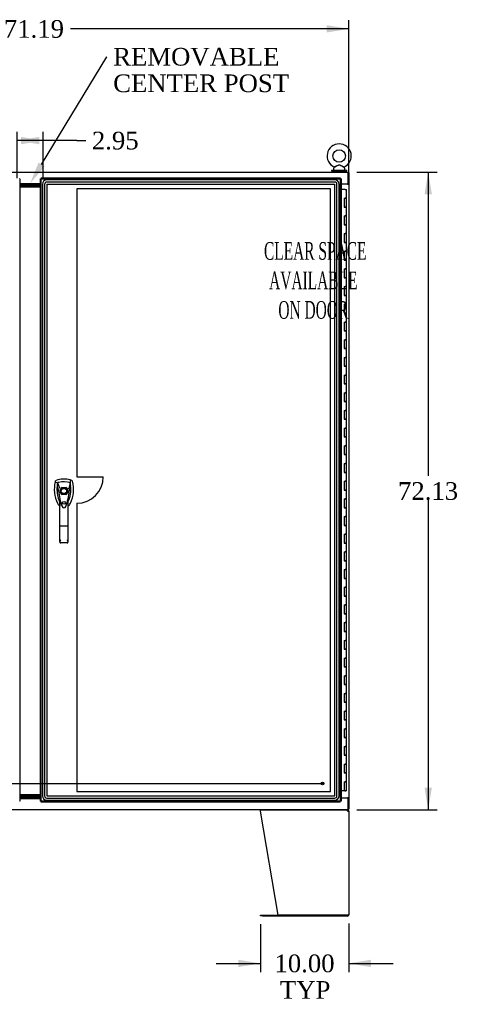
# Model space of a CAD drawing. Header units: inches. Extents: x 2 to 538, y -2 to 358.
# Tile 11 of 25: x 145 to 194, y 136 to 248. Entities that reach past the tile are written whole.
import ezdxf
from ezdxf import colors
from ezdxf.entities.mleader import LeaderData, LeaderLine
from ezdxf.enums import TextEntityAlignment as Align
from ezdxf.lldxf.tags import DXFTag
from ezdxf.math import Vec2, Vec3

# ---------------------------------------------------------------- set-up
doc = ezdxf.new("R2010")
doc.units = ezdxf.units.IN
doc.header["$MEASUREMENT"] = 0
for name, color, linetype in [('COM50677-1', 7, 'Continuous'), ('COM55602-2', 7, 'Continuous'), ('COM55607-2', 7, 'Continuous'), ('COM70098', 7, 'Continuous'), ('COM70112-4', 7, 'Continuous'), ('COM70220', 7, 'Continuous'), ('COM71182-2', 7, 'Continuous'), ('COM71183-4', 7, 'Continuous'), ('COM71193-4', 7, 'Continuous'), ('COM71194-4', 7, 'Continuous'), ('Default', 7, 'Continuous'), ('DV8_Default', 7, 'Continuous'), ('GSK86006', 7, 'Continuous'), ('HAN86294', 7, 'Continuous'), ('SCS86415', 7, 'Continuous'), ('STD26258', 7, 'Continuous'), ('WAF25377', 7, 'Continuous'), ('WAM254785', 7, 'Continuous')]:
    doc.layers.add(name, color=color, linetype=linetype)
doc.styles.add('SEACAD_Times_New_Roman', font='times.ttf')
tags = doc.linetypes.add('CENTER2', pattern=[1.125, 0.75, -0.125, 0.125, -0.125]).pattern_tags.tags
tags[10:11] = [DXFTag(74, 4), DXFTag(75, 0), DXFTag(340, '0'), DXFTag(46, 0.0), DXFTag(50, 0.0), DXFTag(44, 0.0), DXFTag(45, 0.0)]
tags[8:9] = [DXFTag(74, 4), DXFTag(75, 0), DXFTag(340, '0'), DXFTag(46, 0.0), DXFTag(50, 0.0), DXFTag(44, 0.0), DXFTag(45, 0.0)]
tags[6:7] = [DXFTag(74, 4), DXFTag(75, 0), DXFTag(340, '0'), DXFTag(46, 0.0), DXFTag(50, 0.0), DXFTag(44, 0.0), DXFTag(45, 0.0)]
tags[4:5] = [DXFTag(74, 4), DXFTag(75, 0), DXFTag(340, '0'), DXFTag(46, 0.0), DXFTag(50, 0.0), DXFTag(44, 0.0), DXFTag(45, 0.0)]
tags = doc.linetypes.add('HIDDEN2', pattern=[0.1875, 0.125, -0.0625]).pattern_tags.tags
tags[6:7] = [DXFTag(74, 4), DXFTag(75, 0), DXFTag(340, '0'), DXFTag(46, 0.0), DXFTag(50, 0.0), DXFTag(44, 0.0), DXFTag(45, 0.0)]
tags[4:5] = [DXFTag(74, 4), DXFTag(75, 0), DXFTag(340, '0'), DXFTag(46, 0.0), DXFTag(50, 0.0), DXFTag(44, 0.0), DXFTag(45, 0.0)]
doc.dimstyles.new('HAMMOND_(STH_-_540x360)', dxfattribs={"dimtxt": 2, "dimasz": 2.5, "dimexe": 1, "dimexo": 1, "dimgap": 0.5, "dimtad": 0, "dimtih": 1, "dimtoh": 1, "dimzin": 0, "dimdsep": 46, "dimtxsty": 'SEACAD_Times_New_Roman', "dimblk1": '_SE_FILLED', "dimblk2": '_SE_FILLED', "dimsah": 1, "dimcen": 1, "dimadec": 0, "dimazin": 0, "dimtfac": 0.8, "dimtofl": 0, "dimtmove": 0, "dimatfit": 3, "dimfxl": 1, "dimtolj": 1, "dimtzin": 0, "dimarcsym": 0})

# ---------------------------------------------------------------- blocks, each defined once
blk = doc.blocks.new('SEANNOT_GROUP2')
at = {"layer": 'Default', "color": 7, "linetype": 'CENTER2'}
blk.add_line((112.8, 161.3), (179.06, 161.3), dxfattribs=at)
blk = doc.blocks.new('SE7')
at = {"layer": 'COM50677-1', "color": 7, "linetype": 'Continuous'}
blk.add_line((181.74, 229.11), (181.74, 229.08), dxfattribs=at)
at = {"layer": 'COM55602-2', "color": 7, "linetype": 'Continuous'}
for p, q in [((171.96, 158.19), (171.96, 158.27)), ((173.96, 146.42), (171.96, 158.19)), ((171.97, 158.33), (181.76, 158.33)), ((181.82, 158.23), (181.82, 158.33)), ((181.82, 158.27), (181.82, 158.19)), ((181.82, 158.19), (181.96, 158.19)), ((181.82, 158.19), (181.82, 158.19)), ((181.86, 158.22), (181.93, 158.27)), ((181.96, 158.19), (181.96, 146.47)), ((171.96, 146.33), (171.96, 146.42)), ((171.96, 146.42), (172.18, 146.42)), ((172.18, 146.33), (171.96, 146.33)), ((172.18, 146.42), (181.82, 146.42)), ((172.18, 146.33), (181.82, 146.33)), ((181.82, 146.42), (173.96, 146.42)), ((181.82, 146.42), (181.96, 146.42)), ((181.96, 146.42), (181.82, 146.42))]:
    blk.add_line(p, q, dxfattribs=at)
for centre, radius, start, end in [((181.82, 158.19), 0.143, 37.5838, 90), ((181.82, 158.19), 0.048, 37.584, 89.9999), ((181.82, 158.19), 0.048, 0, 37.5838), ((181.82, 158.19), 0.143, 0, 37.5838), ((181.82, 146.47), 0.143, 270, 340.3871), ((181.82, 146.47), 0.143, 340.3871, 0)]:
    blk.add_arc(centre, radius, start, end, dxfattribs=at)
blk.add_ellipse((181.82, 146.47), major_axis=(-0.143, 0), ratio=0.99836, start_param=2.799282, end_param=3.141593, dxfattribs=at)
for points in [[(171.96, 158.27), (171.97, 158.29), (171.97, 158.31), (171.97, 158.32), (171.97, 158.33), (171.97, 158.33)], [(181.76, 158.33), (181.77, 158.33), (181.78, 158.32), (181.8, 158.31), (181.81, 158.29), (181.82, 158.27)]]:
    blk.add_open_spline(points, degree=3, knots=[0, 0, 0, 0, 0.5, 0.5, 1, 1, 1, 1], dxfattribs=at)
at = {"layer": 'COM55607-2', "color": 7, "linetype": 'Continuous'}
for p, q in [((181.56, 228.5), (181.09, 228.5)), ((181.56, 228.5), (181.68, 228.5)), ((181.68, 227.5), (181.68, 228.5)), ((181.45, 227.5), (181.45, 226.5)), ((181.45, 227.5), (181.56, 227.5)), ((181.68, 227.5), (181.56, 227.5)), ((181.56, 227.5), (181.68, 227.5)), ((181.68, 226.5), (181.68, 227.5)), ((181.45, 226.5), (181.56, 226.5)), ((181.68, 226.5), (181.56, 226.5)), ((181.56, 226.5), (181.68, 226.5)), ((181.68, 225.5), (181.68, 226.5)), ((181.45, 225.5), (181.45, 224.5)), ((181.45, 225.5), (181.56, 225.5)), ((181.68, 225.5), (181.56, 225.5)), ((181.56, 225.5), (181.68, 225.5)), ((181.68, 224.5), (181.68, 225.5)), ((181.45, 224.5), (181.56, 224.5)), ((181.68, 224.5), (181.56, 224.5)), ((181.56, 224.5), (181.68, 224.5)), ((181.68, 223.5), (181.68, 224.5)), ((181.45, 223.5), (181.45, 222.5)), ((181.45, 223.5), (181.56, 223.5)), ((181.68, 223.5), (181.56, 223.5)), ((181.56, 223.5), (181.68, 223.5)), ((181.68, 222.5), (181.68, 223.5)), ((181.45, 222.5), (181.56, 222.5)), ((181.68, 222.5), (181.56, 222.5)), ((181.56, 222.5), (181.68, 222.5)), ((181.68, 221.5), (181.68, 222.5)), ((181.45, 221.5), (181.45, 220.5)), ((181.45, 221.5), (181.56, 221.5)), ((181.45, 220.5), (181.56, 220.5)), ((181.68, 221.5), (181.56, 221.5)), ((181.56, 221.5), (181.68, 221.5)), ((181.68, 220.5), (181.56, 220.5)), ((181.56, 220.5), (181.68, 220.5)), ((181.68, 220.5), (181.68, 221.5)), ((181.68, 219.5), (181.68, 220.5)), ((181.45, 219.5), (181.45, 218.5)), ((181.45, 219.5), (181.56, 219.5)), ((181.68, 219.5), (181.56, 219.5)), ((181.56, 219.5), (181.68, 219.5)), ((181.68, 218.5), (181.68, 219.5)), ((181.45, 218.5), (181.56, 218.5)), ((181.68, 218.5), (181.56, 218.5)), ((181.56, 218.5), (181.68, 218.5)), ((181.68, 217.5), (181.68, 218.5)), ((181.45, 217.5), (181.45, 216.5)), ((181.45, 217.5), (181.56, 217.5)), ((181.68, 217.5), (181.56, 217.5)), ((181.56, 217.5), (181.68, 217.5)), ((181.68, 216.5), (181.68, 217.5)), ((181.45, 216.5), (181.56, 216.5)), ((181.68, 216.5), (181.56, 216.5)), ((181.56, 216.5), (181.68, 216.5)), ((181.68, 215.5), (181.68, 216.5)), ((181.45, 215.5), (181.45, 214.5)), ((181.45, 215.5), (181.56, 215.5)), ((181.68, 215.5), (181.56, 215.5)), ((181.56, 215.5), (181.68, 215.5)), ((181.68, 214.5), (181.68, 215.5)), ((181.45, 214.5), (181.56, 214.5)), ((181.68, 214.5), (181.56, 214.5)), ((181.56, 214.5), (181.68, 214.5)), ((181.68, 213.5), (181.68, 214.5)), ((181.45, 213.5), (181.45, 212.5)), ((181.45, 213.5), (181.56, 213.5)), ((181.68, 213.5), (181.56, 213.5)), ((181.56, 213.5), (181.68, 213.5)), ((181.68, 212.5), (181.68, 213.5)), ((181.45, 212.5), (181.56, 212.5)), ((181.68, 212.5), (181.56, 212.5)), ((181.56, 212.5), (181.68, 212.5)), ((181.68, 211.5), (181.68, 212.5)), ((181.45, 211.5), (181.45, 210.5)), ((181.45, 211.5), (181.56, 211.5)), ((181.45, 210.5), (181.56, 210.5)), ((181.68, 211.5), (181.56, 211.5)), ((181.56, 211.5), (181.68, 211.5)), ((181.68, 210.5), (181.56, 210.5)), ((181.56, 210.5), (181.68, 210.5)), ((181.68, 210.5), (181.68, 211.5)), ((181.68, 209.5), (181.68, 210.5)), ((181.45, 209.5), (181.45, 208.5)), ((181.45, 209.5), (181.56, 209.5)), ((181.68, 209.5), (181.56, 209.5)), ((181.56, 209.5), (181.68, 209.5)), ((181.68, 208.5), (181.68, 209.5)), ((181.45, 208.5), (181.56, 208.5)), ((181.68, 208.5), (181.56, 208.5)), ((181.56, 208.5), (181.68, 208.5)), ((181.68, 207.5), (181.68, 208.5)), ((181.45, 207.5), (181.45, 206.5)), ((181.45, 207.5), (181.56, 207.5)), ((181.68, 207.5), (181.56, 207.5)), ((181.56, 207.5), (181.68, 207.5)), ((181.68, 206.5), (181.68, 207.5)), ((181.45, 206.5), (181.56, 206.5)), ((181.68, 206.5), (181.56, 206.5)), ((181.56, 206.5), (181.68, 206.5)), ((181.68, 205.5), (181.68, 206.5)), ((181.45, 205.5), (181.45, 204.5)), ((181.45, 205.5), (181.56, 205.5)), ((181.68, 205.5), (181.56, 205.5)), ((181.56, 205.5), (181.68, 205.5)), ((181.68, 204.5), (181.68, 205.5)), ((181.45, 204.5), (181.56, 204.5)), ((181.68, 204.5), (181.56, 204.5)), ((181.56, 204.5), (181.68, 204.5)), ((181.68, 203.5), (181.68, 204.5)), ((181.45, 203.5), (181.45, 202.5)), ((181.45, 203.5), (181.56, 203.5)), ((181.68, 203.5), (181.56, 203.5)), ((181.56, 203.5), (181.68, 203.5)), ((181.68, 202.5), (181.68, 203.5)), ((181.45, 202.5), (181.56, 202.5)), ((181.68, 202.5), (181.56, 202.5)), ((181.56, 202.5), (181.68, 202.5)), ((181.68, 201.5), (181.68, 202.5)), ((181.45, 201.5), (181.45, 200.5)), ((181.45, 201.5), (181.56, 201.5)), ((181.45, 200.5), (181.56, 200.5)), ((181.68, 201.5), (181.56, 201.5)), ((181.56, 201.5), (181.68, 201.5)), ((181.68, 200.5), (181.56, 200.5)), ((181.56, 200.5), (181.68, 200.5)), ((181.68, 200.5), (181.68, 201.5)), ((181.68, 199.5), (181.68, 200.5)), ((181.45, 199.5), (181.45, 198.5)), ((181.45, 199.5), (181.56, 199.5)), ((181.68, 199.5), (181.56, 199.5)), ((181.56, 199.5), (181.68, 199.5)), ((181.68, 198.5), (181.68, 199.5)), ((181.45, 198.5), (181.56, 198.5)), ((181.68, 198.5), (181.56, 198.5)), ((181.56, 198.5), (181.68, 198.5)), ((181.68, 197.5), (181.68, 198.5)), ((181.45, 197.5), (181.45, 196.5)), ((181.45, 197.5), (181.56, 197.5)), ((181.68, 197.5), (181.56, 197.5)), ((181.56, 197.5), (181.68, 197.5)), ((181.68, 196.5), (181.68, 197.5)), ((181.45, 196.5), (181.56, 196.5)), ((181.68, 196.5), (181.56, 196.5)), ((181.56, 196.5), (181.68, 196.5)), ((181.68, 195.5), (181.68, 196.5)), ((181.45, 195.5), (181.45, 194.5)), ((181.45, 195.5), (181.56, 195.5)), ((181.68, 195.5), (181.56, 195.5)), ((181.56, 195.5), (181.68, 195.5)), ((181.68, 194.5), (181.68, 195.5)), ((181.45, 194.5), (181.56, 194.5)), ((181.68, 194.5), (181.56, 194.5)), ((181.56, 194.5), (181.68, 194.5)), ((181.68, 193.5), (181.68, 194.5)), ((181.45, 193.5), (181.45, 192.5)), ((181.45, 193.5), (181.56, 193.5)), ((181.68, 193.5), (181.56, 193.5)), ((181.56, 193.5), (181.68, 193.5)), ((181.68, 192.5), (181.68, 193.5)), ((181.45, 192.5), (181.56, 192.5)), ((181.68, 192.5), (181.56, 192.5)), ((181.56, 192.5), (181.68, 192.5)), ((181.68, 191.5), (181.68, 192.5)), ((181.45, 191.5), (181.45, 190.5)), ((181.45, 191.5), (181.56, 191.5)), ((181.45, 190.5), (181.56, 190.5)), ((181.68, 191.5), (181.56, 191.5)), ((181.56, 191.5), (181.68, 191.5)), ((181.68, 190.5), (181.56, 190.5)), ((181.56, 190.5), (181.68, 190.5)), ((181.68, 190.5), (181.68, 191.5)), ((181.68, 189.5), (181.68, 190.5)), ((181.45, 189.5), (181.45, 188.5)), ((181.45, 189.5), (181.56, 189.5)), ((181.68, 189.5), (181.56, 189.5)), ((181.56, 189.5), (181.68, 189.5)), ((181.68, 188.5), (181.68, 189.5)), ((181.45, 188.5), (181.56, 188.5)), ((181.68, 188.5), (181.56, 188.5)), ((181.56, 188.5), (181.68, 188.5)), ((181.68, 187.5), (181.68, 188.5)), ((181.45, 187.5), (181.45, 186.5)), ((181.45, 187.5), (181.56, 187.5)), ((181.68, 187.5), (181.56, 187.5)), ((181.56, 187.5), (181.68, 187.5)), ((181.68, 186.5), (181.68, 187.5)), ((181.45, 186.5), (181.56, 186.5)), ((181.68, 186.5), (181.56, 186.5)), ((181.56, 186.5), (181.68, 186.5)), ((181.68, 185.5), (181.68, 186.5)), ((181.45, 185.5), (181.45, 184.5)), ((181.45, 185.5), (181.56, 185.5)), ((181.68, 185.5), (181.56, 185.5)), ((181.56, 185.5), (181.68, 185.5)), ((181.68, 184.5), (181.68, 185.5)), ((181.45, 184.5), (181.56, 184.5)), ((181.68, 184.5), (181.56, 184.5)), ((181.56, 184.5), (181.68, 184.5)), ((181.68, 183.5), (181.68, 184.5)), ((181.45, 183.5), (181.45, 182.5)), ((181.45, 183.5), (181.56, 183.5)), ((181.68, 183.5), (181.56, 183.5)), ((181.56, 183.5), (181.68, 183.5)), ((181.68, 182.5), (181.68, 183.5)), ((181.45, 182.5), (181.56, 182.5)), ((181.45, 181.5), (181.45, 180.5)), ((181.45, 181.5), (181.56, 181.5)), ((181.68, 182.5), (181.56, 182.5)), ((181.56, 182.5), (181.68, 182.5)), ((181.68, 181.5), (181.56, 181.5)), ((181.56, 181.5), (181.68, 181.5)), ((181.68, 181.5), (181.68, 182.5)), ((181.68, 180.5), (181.68, 181.5)), ((181.45, 180.5), (181.56, 180.5)), ((181.68, 180.5), (181.56, 180.5)), ((181.56, 180.5), (181.68, 180.5)), ((181.68, 179.5), (181.68, 180.5)), ((181.45, 179.5), (181.45, 178.5)), ((181.45, 179.5), (181.56, 179.5)), ((181.68, 179.5), (181.56, 179.5)), ((181.56, 179.5), (181.68, 179.5)), ((181.68, 178.5), (181.68, 179.5)), ((181.45, 178.5), (181.56, 178.5)), ((181.68, 178.5), (181.56, 178.5)), ((181.56, 178.5), (181.68, 178.5)), ((181.68, 177.5), (181.68, 178.5)), ((181.45, 177.5), (181.45, 176.5)), ((181.45, 177.5), (181.56, 177.5)), ((181.68, 177.5), (181.56, 177.5)), ((181.56, 177.5), (181.68, 177.5)), ((181.68, 176.5), (181.68, 177.5)), ((181.45, 176.5), (181.56, 176.5)), ((181.68, 176.5), (181.56, 176.5)), ((181.56, 176.5), (181.68, 176.5)), ((181.68, 175.5), (181.68, 176.5)), ((181.45, 175.5), (181.45, 174.5)), ((181.45, 175.5), (181.56, 175.5)), ((181.68, 175.5), (181.56, 175.5)), ((181.56, 175.5), (181.68, 175.5)), ((181.68, 174.5), (181.68, 175.5)), ((181.45, 174.5), (181.56, 174.5)), ((181.68, 174.5), (181.56, 174.5)), ((181.56, 174.5), (181.68, 174.5)), ((181.68, 173.5), (181.68, 174.5)), ((181.45, 173.5), (181.45, 172.5)), ((181.45, 173.5), (181.56, 173.5)), ((181.68, 173.5), (181.56, 173.5)), ((181.56, 173.5), (181.68, 173.5)), ((181.68, 172.5), (181.68, 173.5)), ((181.45, 172.5), (181.56, 172.5)), ((181.45, 171.5), (181.45, 170.5)), ((181.45, 171.5), (181.56, 171.5)), ((181.68, 172.5), (181.56, 172.5)), ((181.56, 172.5), (181.68, 172.5)), ((181.68, 171.5), (181.56, 171.5)), ((181.56, 171.5), (181.68, 171.5)), ((181.68, 171.5), (181.68, 172.5)), ((181.68, 170.5), (181.68, 171.5)), ((181.45, 170.5), (181.56, 170.5)), ((181.68, 170.5), (181.56, 170.5)), ((181.56, 170.5), (181.68, 170.5)), ((181.68, 169.5), (181.68, 170.5)), ((181.45, 169.5), (181.45, 168.5)), ((181.45, 169.5), (181.56, 169.5)), ((181.68, 169.5), (181.56, 169.5)), ((181.56, 169.5), (181.68, 169.5)), ((181.68, 168.5), (181.68, 169.5)), ((181.45, 168.5), (181.56, 168.5)), ((181.68, 168.5), (181.56, 168.5)), ((181.56, 168.5), (181.68, 168.5)), ((181.68, 167.5), (181.68, 168.5)), ((181.45, 167.5), (181.45, 166.5)), ((181.45, 167.5), (181.56, 167.5)), ((181.68, 167.5), (181.56, 167.5)), ((181.56, 167.5), (181.68, 167.5)), ((181.68, 166.5), (181.68, 167.5)), ((181.45, 166.5), (181.56, 166.5)), ((181.68, 166.5), (181.56, 166.5)), ((181.56, 166.5), (181.68, 166.5)), ((181.68, 165.5), (181.68, 166.5)), ((181.45, 165.5), (181.45, 164.5)), ((181.45, 165.5), (181.56, 165.5)), ((181.68, 165.5), (181.56, 165.5)), ((181.56, 165.5), (181.68, 165.5)), ((181.68, 164.5), (181.68, 165.5)), ((181.45, 164.5), (181.56, 164.5)), ((181.68, 164.5), (181.56, 164.5)), ((181.56, 164.5), (181.68, 164.5)), ((181.68, 163.5), (181.68, 164.5)), ((181.45, 163.5), (181.45, 162.5)), ((181.45, 163.5), (181.56, 163.5)), ((181.68, 163.5), (181.56, 163.5)), ((181.56, 163.5), (181.68, 163.5)), ((181.68, 162.5), (181.68, 163.5)), ((181.45, 162.5), (181.56, 162.5)), ((181.45, 161.5), (181.45, 160.5)), ((181.45, 161.5), (181.56, 161.5)), ((181.68, 162.5), (181.56, 162.5)), ((181.56, 162.5), (181.68, 162.5)), ((181.68, 161.5), (181.56, 161.5)), ((181.56, 161.5), (181.68, 161.5)), ((181.68, 161.5), (181.68, 162.5)), ((181.68, 160.5), (181.68, 161.5)), ((181.45, 160.5), (181.09, 160.5)), ((181.68, 160.5), (181.45, 160.5)), ((181.5, 160.46), (181.5, 160.49)), ((181.5, 160.49), (181.55, 160.49)), ((181.55, 160.46), (181.5, 160.46)), ((181.51, 160.5), (181.51, 160.49)), ((181.58, 160.49), (181.55, 160.49)), ((181.58, 160.46), (181.55, 160.46)), ((181.58, 160.49), (181.63, 160.49)), ((181.63, 160.46), (181.58, 160.46)), ((181.61, 160.49), (181.61, 160.5)), ((181.63, 160.49), (181.63, 160.46))]:
    blk.add_line(p, q, dxfattribs=at)
at = {"layer": 'COM70098', "color": 7, "linetype": 'Continuous'}
for p, q in [((147.09, 229.08), (144.78, 229.08)), ((147.09, 228.98), (144.78, 228.98)), ((147.09, 228.86), (144.78, 228.86)), ((147.09, 228.76), (144.78, 228.76)), ((147.09, 160.02), (144.78, 160.02)), ((147.09, 159.92), (144.78, 159.92)), ((144.78, 159.8), (147.09, 159.8)), ((144.78, 159.7), (147.09, 159.7))]:
    blk.add_line(p, q, dxfattribs=at)
at = {"layer": 'COM70112-4', "color": 7, "linetype": 'Continuous'}
for p, q in [((110, 230.45), (181.87, 230.45)), ((181.87, 230.31), (181.87, 230.45)), ((181.87, 229.11), (181.87, 230.31)), ((144.78, 229.17), (147.09, 229.17)), ((181.09, 229.11), (181.87, 229.11))]:
    blk.add_line(p, q, dxfattribs=at)
at = {"layer": 'COM70220', "color": 7, "linetype": 'HIDDEN2'}
for p, q in [((180.37, 229.57), (147.81, 229.57)), ((180.37, 229.57), (147.81, 229.57)), ((147.31, 229.07), (147.31, 159.92)), ((147.31, 229.07), (147.31, 159.92)), ((147.56, 229.07), (147.56, 159.92)), ((180.37, 229.32), (147.81, 229.32)), ((147.81, 229.07), (147.81, 159.92)), ((180.37, 229.07), (147.81, 229.07)), ((180.37, 229.07), (147.81, 229.07)), ((147.81, 229.07), (147.81, 159.92)), ((180.37, 159.92), (180.37, 229.07)), ((180.37, 159.92), (180.37, 229.07)), ((180.62, 159.92), (180.62, 229.07)), ((180.87, 159.92), (180.87, 229.07)), ((180.87, 159.92), (180.87, 229.07)), ((147.81, 159.92), (180.37, 159.92)), ((147.81, 159.92), (180.37, 159.92)), ((147.81, 159.67), (180.37, 159.67)), ((147.81, 159.43), (180.37, 159.43)), ((147.81, 159.42), (180.37, 159.42))]:
    blk.add_line(p, q, dxfattribs=at)
for centre, radius, start, end in [((147.81, 229.07), 0.5, 90, 180), ((147.81, 229.07), 0.499, 90, 180), ((180.37, 229.07), 0.5, 0, 90), ((180.37, 229.07), 0.499, 0, 90), ((147.81, 229.07), 0.25, 90, 180), ((147.81, 229.07), 0.001, 90, 180), ((180.37, 229.07), 0.25, 0, 90), ((180.37, 229.07), 0.001, 0, 90), ((147.81, 159.92), 0.5, 180, 270), ((147.81, 159.92), 0.499, 180, 270), ((147.81, 159.92), 0.25, 180, 270), ((147.81, 159.92), 0.001, 180, 270), ((180.37, 159.92), 0.5, 270, 0), ((180.37, 159.92), 0.001, 270, 0), ((180.37, 159.92), 0.25, 270, 0), ((180.37, 159.92), 0.499, 270, 0)]:
    blk.add_arc(centre, radius, start, end, dxfattribs=at)
at = {"layer": 'COM71182-2', "color": 7, "linetype": 'Continuous'}
for p, q in [((181.87, 230.36), (181.96, 230.36)), ((181.96, 230.36), (181.96, 229.11)), ((181.82, 229.08), (181.09, 229.08)), ((181.82, 229.08), (181.96, 229.08)), ((181.87, 229.11), (181.96, 229.11)), ((181.87, 229.08), (181.87, 229.11)), ((181.96, 229.08), (181.96, 229.11)), ((181.96, 229.08), (181.96, 159.7)), ((181.09, 159.7), (181.82, 159.7)), ((181.96, 159.7), (181.82, 159.7)), ((181.87, 159.67), (181.87, 159.7)), ((181.87, 159.67), (181.96, 159.67)), ((181.96, 159.67), (181.96, 159.7)), ((181.96, 159.67), (181.96, 158.42)), ((181.87, 158.42), (181.96, 158.42))]:
    blk.add_line(p, q, dxfattribs=at)
at = {"layer": 'COM71183-4', "color": 7, "linetype": 'Continuous'}
for p, q in [((144.78, 159.61), (147.09, 159.61)), ((181.87, 159.67), (181.09, 159.67)), ((181.87, 158.47), (181.87, 159.67)), ((181.87, 158.33), (110, 158.33)), ((181.87, 158.33), (181.87, 158.47))]:
    blk.add_line(p, q, dxfattribs=at)
at = {"layer": 'COM71193-4', "color": 7, "linetype": 'Continuous'}
for p, q in [((144.78, 229.7), (144.72, 229.7)), ((144.78, 229.7), (144.78, 159.3)), ((144.78, 159.3), (144.72, 159.3))]:
    blk.add_line(p, q, dxfattribs=at)
at = {"layer": 'COM71194-4', "color": 7, "linetype": 'Continuous'}
for p, q in [((147.09, 159.3), (147.09, 229.7)), ((147.09, 229.7), (147.14, 229.7)), ((147.18, 229.7), (147.14, 229.7)), ((147.18, 229.79), (180.99, 229.79)), ((147.18, 229.79), (147.18, 229.74)), ((147.18, 229.7), (147.18, 229.74)), ((147.23, 229.65), (147.18, 229.7)), ((147.23, 229.65), (147.23, 229.65)), ((147.23, 229.65), (147.23, 229.65)), ((147.23, 229.65), (147.23, 229.65)), ((147.23, 229.65), (147.23, 229.65)), ((180.95, 229.65), (180.99, 229.7)), ((180.95, 229.65), (180.95, 229.65)), ((180.95, 229.65), (180.95, 229.65)), ((180.95, 229.65), (180.95, 229.65)), ((180.95, 229.65), (180.95, 229.65)), ((180.99, 229.79), (180.99, 229.74)), ((180.99, 229.7), (180.99, 229.74)), ((180.99, 229.7), (181.03, 229.7)), ((181.09, 229.7), (181.03, 229.7)), ((181.09, 229.7), (181.09, 159.3)), ((147.09, 159.3), (147.14, 159.3)), ((147.18, 159.3), (147.14, 159.3)), ((147.23, 159.35), (147.18, 159.3)), ((147.18, 159.3), (147.18, 159.26)), ((147.18, 159.2), (147.18, 159.26)), ((147.23, 159.35), (147.23, 159.35)), ((147.23, 159.35), (147.23, 159.35)), ((147.23, 159.35), (147.23, 159.35)), ((147.23, 159.35), (147.23, 159.35)), ((180.95, 159.35), (180.95, 159.35)), ((180.95, 159.35), (180.95, 159.35)), ((180.95, 159.35), (180.99, 159.3)), ((180.95, 159.35), (180.95, 159.35)), ((180.95, 159.35), (180.95, 159.35)), ((180.99, 159.3), (180.99, 159.26)), ((180.99, 159.3), (181.03, 159.3)), ((180.99, 159.2), (180.99, 159.26)), ((181.09, 159.3), (181.03, 159.3)), ((180.99, 159.2), (147.18, 159.2))]:
    blk.add_line(p, q, dxfattribs=at)
at = {"layer": 'COM71194-4', "color": 7, "linetype": 'HIDDEN2'}
for p, q in [((147.18, 229.7), (180.99, 229.7)), ((147.18, 159.3), (147.18, 229.7)), ((180.99, 229.7), (180.99, 159.3)), ((149.35, 194.19), (149.35, 194.59)), ((149.55, 194.79), (149.94, 194.79)), ((149.94, 194), (149.55, 194)), ((150.14, 194.59), (150.14, 194.19)), ((180.99, 159.3), (147.18, 159.3))]:
    blk.add_line(p, q, dxfattribs=at)
blk.add_circle((149.75, 193.05), 0.167, dxfattribs=at)
at = {"layer": 'COM71194-4', "color": 7, "linetype": 'Continuous'}
for centre, start, end in [((147.71, 230.63), 238.5613, 243.7633), ((146.25, 229.17), 26.2367, 31.4387), ((181.92, 229.17), 148.5613, 153.7633), ((180.46, 230.63), 296.2367, 301.4387), ((147.71, 158.37), 116.2367, 121.4387), ((146.25, 159.83), 328.5613, 333.7633), ((181.92, 159.83), 206.2367, 211.4387), ((180.46, 158.37), 58.5613, 63.7633)]:
    blk.add_arc(centre, 1.09, start, end, dxfattribs=at)
at = {"layer": 'COM71194-4', "color": 7, "linetype": 'HIDDEN2'}
for radius, start, end in [(0.443, 116.6472, 153.3528), (0.443, 206.6472, 243.3528), (0.442, 26.6472, 63.3528), (0.442, 296.6472, 333.3528)]:
    blk.add_arc((149.75, 194.39), radius, start, end, dxfattribs=at)
at = {"layer": 'DV8_Default', "color": 7, "linetype": 'HIDDEN2'}
for p, q in [((151.19, 228.57), (151.19, 196)), ((179.87, 228.57), (151.19, 228.57)), ((179.87, 160.42), (179.87, 228.57)), ((151.19, 196), (154.19, 196)), ((151.19, 193), (151.19, 160.42)), ((151.19, 160.42), (179.87, 160.42))]:
    blk.add_line(p, q, dxfattribs=at)
blk.add_arc((151.19, 196), 3, 270, 0, dxfattribs=at)
at = {"layer": 'GSK86006', "color": 7, "linetype": 'Continuous'}
for p, q in [((147.09, 228.98), (144.78, 228.98)), ((147.09, 228.86), (144.78, 228.86)), ((147.09, 159.92), (144.78, 159.92)), ((147.09, 159.8), (144.78, 159.8))]:
    blk.add_line(p, q, dxfattribs=at)
at = {"layer": 'HAN86294', "color": 7, "linetype": 'Continuous'}
for p, q in [((148.77, 195.49), (148.75, 195.44)), ((148.75, 195.44), (149.04, 195.33)), ((149.04, 195.33), (149.25, 194.76)), ((150.45, 195.33), (150.29, 194.67)), ((150.64, 195.58), (150.46, 195.64)), ((149.14, 194.41), (149.14, 194.41)), ((149.25, 194.76), (149.3, 194.72)), ((150.35, 194.41), (150.35, 194.41)), ((149.29, 190.41), (149.29, 193.39)), ((149.48, 192.75), (149.49, 192.74)), ((150.2, 193.39), (150.2, 190.41)), ((150.2, 193.11), (150.23, 193.16)), ((149.29, 188.61), (149.29, 190.41)), ((150.11, 190.41), (149.38, 190.41)), ((150.2, 190.41), (150.2, 188.61)), ((150.11, 188.52), (149.38, 188.52))]:
    blk.add_line(p, q, dxfattribs=at)
for radius in [0.35, 0.3]:
    blk.add_circle((149.75, 194.39), radius, dxfattribs=at)
for centre, radius, start, end in [((152.38, 194.58), 3.72, 166.7532, 205.1027), ((149.75, 193.16), 2.58, 73.8589, 110.3492), ((152.38, 194.58), 3.42, 174.7018, 200.2077), ((152.38, 194.58), 3.42, 167.3846, 174.7018), ((149.75, 193.16), 2.28, 106.8385, 108.0343), ((149.75, 193.16), 2.28, 104.4503, 106.8385), ((149.75, 193.16), 2.28, 71.9657, 104.4503), ((147.11, 194.58), 3.42, 334.8973, 7.2824), ((147.11, 194.58), 3.42, 10.1138, 12.6154), ((147.11, 194.58), 3.42, 8.519, 10.1138), ((147.11, 194.58), 3.42, 7.2824, 8.519), ((155.99, 194.98), 6.87, 184.7542, 199.9908), ((149.23, 193.06), 1.35, 91.2336, 93.7696), ((143.31, 195.01), 7.07, 340.3478, 355.1696), ((163.11, 167.96), 29.63, 115.6418, 115.7539), ((150.29, 193.62), 0.791, 85.3077, 89.6394), ((152.38, 194.58), 3.42, 200.2077, 205.1027), ((149.69, 193.32), 0.75, 233.4788, 238.1514), ((149.69, 193.32), 0.45, 205.1027, 208.4225), ((147.76, 192.79), 1.65, 10.2772, 21.6468), ((149.8, 193.32), 0.45, 331.5775, 334.8973), ((149.8, 193.32), 0.75, 301.8486, 334.8973), ((149.75, 192.72), 0.234, 202.2802, 338.2167), ((149.38, 188.61), 0.0903, 180.0017, 181.1154), ((149.38, 188.61), 0.09, 181.1172, 270), ((150.11, 188.61), 0.09, 270, 358.8828), ((150.11, 188.61), 0.0903, 358.8846, 359.9983)]:
    blk.add_arc(centre, radius, start, end, dxfattribs=at)
for points in [[(148.85, 195.58), (148.81, 195.57), (148.78, 195.53), (148.77, 195.49)], [(148.97, 194.9), (149.03, 194.74), (149.08, 194.57), (149.14, 194.41)], [(150.51, 195.02), (150.46, 194.82), (150.4, 194.61), (150.35, 194.41)], [(150.46, 195.64), (150.46, 195.54), (150.46, 195.43), (150.45, 195.33)], [(150.72, 195.49), (150.71, 195.53), (150.68, 195.57), (150.64, 195.58)], [(149.01, 193), (149.06, 192.89), (149.14, 192.79), (149.24, 192.72)]]:
    blk.add_open_spline(points, degree=3, dxfattribs=at)
for points, knots in [([(150.48, 193), (150.66, 193.39), (150.78, 193.81), (150.86, 194.65), (150.83, 195.08), (150.72, 195.49)], [0, 0, 0, 0, 0.5, 0.5, 1, 1, 1, 1]), ([(149.48, 192.75), (149.47, 192.79), (149.46, 192.84), (149.42, 192.95), (149.4, 193.01), (149.38, 193.08)], [0.770336, 0.770336, 0.770336, 0.770336, 0.8588735, 0.8588735, 1, 1, 1, 1]), ([(150.11, 193.08), (150.13, 193.14), (150.14, 193.19), (150.17, 193.28), (150.17, 193.31), (150.19, 193.35), (150.19, 193.36), (150.19, 193.38), (150.2, 193.39), (150.2, 193.39), (150.2, 193.4), (150.2, 193.39)], [0, 0, 0, 0, 0.5, 0.5, 0.75, 0.75, 0.875, 0.875, 0.9375, 0.9375, 1, 1, 1, 1]), ([(149.38, 190.41), (149.37, 190.41), (149.37, 190.41), (149.36, 190.41), (149.35, 190.41), (149.34, 190.41), (149.34, 190.41), (149.33, 190.41), (149.32, 190.41), (149.31, 190.41), (149.3, 190.41), (149.3, 190.41), (149.29, 190.41), (149.29, 190.41), (149.29, 190.41), (149.29, 190.41)], [0, 0, 0, 0, 0.125, 0.125, 0.25, 0.25, 0.375, 0.375, 0.5, 0.5, 0.75, 0.75, 0.875, 0.875, 1, 1, 1, 1]), ([(150.2, 190.41), (150.2, 190.41), (150.2, 190.41), (150.2, 190.41), (150.2, 190.41), (150.19, 190.41), (150.18, 190.41), (150.17, 190.41), (150.17, 190.41), (150.16, 190.41), (150.15, 190.41), (150.14, 190.41), (150.13, 190.41), (150.12, 190.41), (150.12, 190.41), (150.11, 190.41)], [0, 0, 0, 0, 0.125, 0.125, 0.25, 0.25, 0.5, 0.5, 0.625, 0.625, 0.75, 0.75, 0.875, 0.875, 1, 1, 1, 1]), ([(149.29, 188.61), (149.29, 188.62), (149.29, 188.64), (149.3, 188.67), (149.31, 188.68), (149.31, 188.69), (149.32, 188.7), (149.33, 188.74), (149.34, 188.76), (149.36, 188.79), (149.36, 188.8), (149.37, 188.82), (149.38, 188.84), (149.38, 188.85)], [0, 0, 0, 0, 0.25, 0.25, 0.375, 0.375, 0.5, 0.5, 0.75, 0.75, 0.875, 0.875, 1, 1, 1, 1]), ([(150.11, 188.85), (150.12, 188.84), (150.12, 188.82), (150.13, 188.8), (150.14, 188.79), (150.15, 188.76), (150.16, 188.74), (150.17, 188.7), (150.18, 188.69), (150.18, 188.68), (150.19, 188.67), (150.2, 188.64), (150.2, 188.62), (150.2, 188.61)], [0, 0, 0, 0, 0.125, 0.125, 0.25, 0.25, 0.5, 0.5, 0.625, 0.625, 0.75, 0.75, 1, 1, 1, 1])]:
    blk.add_open_spline(points, degree=3, knots=knots, dxfattribs=at)
at = {"layer": 'SCS86415', "color": 7, "linetype": 'Continuous'}
for p, q in [((180.24, 230.87), (180.24, 230.75)), ((180.32, 230.99), (180.26, 230.91)), ((181.48, 230.91), (181.41, 230.99)), ((181.49, 230.75), (181.49, 230.87)), ((181.18, 229.08), (181.18, 229.11))]:
    blk.add_line(p, q, dxfattribs=at)
blk.add_circle((180.87, 232.28), 0.704, dxfattribs=at)
for centre, radius, start, end in [((180.87, 232.28), 1.37, 294.0311, 246.0189), ((180.3, 230.87), 0.06, 140.3214, 180), ((180.3, 230.75), 0.06, 180, 270), ((180.3, 231.01), 0.03, 297.8916, 117.7028), ((181.43, 230.75), 0.06, 270, 0), ((181.43, 230.87), 0.06, 0, 39.6786)]:
    blk.add_arc(centre, radius, start, end, dxfattribs=at)
for points, knots in [([(180.31, 231.04), (180.31, 231.04), (180.31, 231.04), (180.31, 231.04), (180.34, 231.05), (180.38, 231.07)], [0.93364373, 0.93364373, 0.93364373, 0.93364373, 0.9375, 0.9375, 1, 1, 1, 1]), ([(180.34, 231), (180.33, 230.99), (180.32, 230.99), (180.32, 230.99), (180.32, 230.99), (180.32, 230.99)], [0.03202286, 0.03202286, 0.03202286, 0.03202286, 0.0625, 0.0625, 0.06830173, 0.06830173, 0.06830173, 0.06830173]), ([(181.42, 230.99), (181.42, 230.99), (181.4, 231), (181.35, 231.02), (181.33, 231.04), (181.29, 231.06), (181.26, 231.07), (181.18, 231.12), (181.13, 231.15), (181.04, 231.19), (181.01, 231.21), (180.95, 231.23), (180.92, 231.24), (180.85, 231.24), (180.82, 231.24), (180.76, 231.22), (180.73, 231.21), (180.64, 231.17), (180.59, 231.14), (180.48, 231.08), (180.43, 231.05), (180.39, 231.03)], [0.5685641, 0.5685641, 0.5685641, 0.5685641, 0.625, 0.625, 0.65625, 0.65625, 0.6875, 0.6875, 0.75, 0.75, 0.78125, 0.78125, 0.8125, 0.8125, 0.84375, 0.84375, 0.875, 0.875, 0.9375, 0.9375, 1, 1, 1, 1]), ([(180.42, 231.09), (180.45, 231.1), (180.48, 231.12), (180.57, 231.17), (180.63, 231.19), (180.72, 231.23), (180.75, 231.24), (180.81, 231.26), (180.85, 231.26), (180.94, 231.26), (181, 231.24), (181.12, 231.19), (181.18, 231.16), (181.29, 231.11), (181.33, 231.08), (181.41, 231.05), (181.43, 231.04), (181.43, 231.04)], [0.0189002, 0.0189002, 0.0189002, 0.0189002, 0.0625, 0.0625, 0.125, 0.125, 0.15625, 0.15625, 0.1875, 0.1875, 0.25, 0.25, 0.3125, 0.3125, 0.375, 0.375, 0.4345681, 0.4345681, 0.4345681, 0.4345681])]:
    blk.add_open_spline(points, degree=3, knots=knots, dxfattribs=at)
at = {"layer": 'STD26258', "color": 7, "linetype": 'HIDDEN2'}
for radius in [0.156, 0.125, 0.0944]:
    blk.add_circle((178.99, 161.3), radius, dxfattribs=at)
at = {"layer": 'WAF25377', "color": 7, "linetype": 'Continuous'}
for p, q in [((179.99, 230.69), (181.74, 230.69)), ((179.99, 230.69), (179.99, 230.58)), ((179.99, 230.58), (181.74, 230.58)), ((181.74, 230.58), (181.74, 230.69))]:
    blk.add_line(p, q, dxfattribs=at)
at = {"layer": 'WAM254785', "color": 7, "linetype": 'Continuous'}
for p, q in [((180.12, 230.58), (180.12, 230.45)), ((181.62, 230.45), (181.62, 230.58))]:
    blk.add_line(p, q, dxfattribs=at)
at = {"layer": 'DV8_Default', "insert": (177.94, 222.54), "char_height": 2, "width": 19.8649, "attachment_point": 2}
blk.add_mtext('{\\fTimes New Roman|b0||i0||c0|p34;\\C7;\\H2.;\\W0.5776;^I}{\\fTimes New Roman|b0||i0||c0|p34;\\C7;\\H2.;\\W0.5776;CLEAR SPACE\\P}{\\fTimes New Roman|b0||i0||c0|p34;\\C7;\\H2.;\\W0.5776;AVAILABLE \\P}{\\fTimes New Roman|b0||i0||c0|p34;\\C7;\\H2.;\\W0.5776;ON DOOR^I}', dxfattribs=at)
blk = doc.blocks.new('DMBLK3846')
at = {"layer": 'Default', "linetype": 'Continuous'}
for points in [[(113.28, 247.07), (110.78, 246.65), (113.28, 246.24)], [(179.46, 247.07), (179.46, 246.24), (181.96, 246.65)]]:
    blk.add_hatch(color=7, dxfattribs=at).paths.add_polyline_path(points)
at = {"layer": 'Default', "color": 7, "linetype": 'Continuous'}
for p, q in [((110.78, 230.7), (110.78, 247.65)), ((181.96, 230.08), (181.96, 247.65)), ((142.26, 246.65), (110.78, 246.65)), ((181.96, 246.65), (150.48, 246.65))]:
    blk.add_line(p, q, dxfattribs=at)
at = {"layer": 'Default', "color": 7, "linetype": 'Continuous', "style": 'SEACAD_Times_New_Roman'}
blk.add_text('71.19', height=2, dxfattribs=at).set_placement((142.96, 247.65), align=Align.TOP_LEFT)
blk = doc.blocks.new('_SE_FILLED')
at = {"color": 0}
blk.add_line((0, 0), (-1, 0), dxfattribs=at)
blk.add_solid([(0, 0), (-1, -0.1665), (-1, 0.1665), (0, 0)], dxfattribs=at)
blk = doc.blocks.new('DMBLK3854')
at = {"layer": 'Default', "linetype": 'Continuous'}
for points in [[(191.35, 227.95), (190.93, 230.45), (190.52, 227.95)], [(191.35, 160.83), (190.52, 160.83), (190.93, 158.33)]]:
    blk.add_hatch(color=7, dxfattribs=at).paths.add_polyline_path(points)
at = {"layer": 'Default', "color": 7, "linetype": 'Continuous'}
for p, q in [((182.87, 230.45), (191.93, 230.45)), ((190.93, 230.45), (190.93, 196.09)), ((190.93, 193.39), (190.93, 158.33)), ((182.87, 158.33), (191.93, 158.33))]:
    blk.add_line(p, q, dxfattribs=at)
at = {"layer": 'Default', "color": 7, "linetype": 'Continuous', "style": 'SEACAD_Times_New_Roman'}
blk.add_text('72.13', height=2, dxfattribs=at).set_placement((187.52, 195.39), align=Align.TOP_LEFT)
blk = doc.blocks.new('DMBLK3855')
at = {"layer": 'Default', "linetype": 'Continuous'}
for points in [[(169.46, 140.55), (171.96, 140.97), (169.46, 141.38)], [(184.46, 140.55), (184.46, 141.38), (181.96, 140.97)]]:
    blk.add_hatch(color=7, dxfattribs=at).paths.add_polyline_path(points)
at = {"layer": 'Default', "color": 7, "linetype": 'Continuous'}
for p, q in [((171.96, 145.42), (171.96, 139.97)), ((181.96, 145.47), (181.96, 139.97)), ((166.96, 140.97), (171.96, 140.97)), ((181.96, 140.97), (186.96, 140.97))]:
    blk.add_line(p, q, dxfattribs=at)
at = {"layer": 'Default', "color": 7, "linetype": 'Continuous', "style": 'SEACAD_Times_New_Roman'}
for s, p in [('10.00', (173.55, 141.97)), ('TYP', (174.17, 138.97))]:
    blk.add_text(s, height=2, dxfattribs=at).set_placement(p, align=Align.TOP_LEFT)
blk = doc.blocks.new('DMBLK3856')
at = {"layer": 'Default', "linetype": 'Continuous'}
for points in [[(146.96, 234.43), (144.46, 234.02), (146.96, 233.6)], [(144.91, 234.43), (144.91, 233.6), (147.41, 234.02)]]:
    blk.add_hatch(color=7, dxfattribs=at).paths.add_polyline_path(points)
at = {"layer": 'Default', "color": 7, "linetype": 'Continuous'}
for p, q in [((144.46, 229.76), (144.46, 235.02)), ((147.41, 229.76), (147.41, 235.02)), ((151.21, 234.02), (144.46, 234.02)), ((151.21, 234.02), (152.21, 234.02))]:
    blk.add_line(p, q, dxfattribs=at)
at = {"layer": 'Default', "color": 7, "linetype": 'Continuous', "style": 'SEACAD_Times_New_Roman'}
blk.add_text('2.95', height=2, dxfattribs=at).set_placement((152.91, 235.02), align=Align.TOP_LEFT)

msp = doc.modelspace()

# ---------------------------------------------------------------- block references
at = {"layer": 'Default'}
for name in ['SE7', 'SEANNOT_GROUP2']:
    msp.add_blockref(name, (0, 0), dxfattribs=at)

# ---------------------------------------------------------------- dimensions: what is measured, and where the dimension line sits
at = {"layer": 'Default', "color": 7, "linetype": 'Continuous'}
dim = msp.add_linear_dim(base=(110.776, 246.654), p1=(181.964, 229.079), p2=(110.776, 229.696), text='\\A1;<>', dimstyle='HAMMOND_(STH_-_540x360)', dxfattribs=at)
dim.commit()
dim.dimension.update_dxf_attribs({"geometry": 'DMBLK3846', "text_midpoint": (146.37, 246.654), "dimtype": 160})
dim = msp.add_linear_dim(base=(144.455, 234.016), p1=(147.409, 228.764), p2=(144.455, 228.764), text='\\A1;<>', dimstyle='HAMMOND_(STH_-_540x360)', override={"dimtmove": 1}, dxfattribs=at)
dim.commit()
dim.dimension.update_dxf_attribs({"geometry": 'DMBLK3856', "text_midpoint": (152.205, 234.016), "dimtype": 160})
for base, p1, p2, angle, text, picture, middle in [((190.93242657, 230.454489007), (181.868666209, 230.454489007), (181.868666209, 158.329489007), 270, '\\A1;<>', 'DMBLK3854', (190.93242657, 194.391989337)), ((171.964, 140.966), (171.964, 146.424), (181.964, 146.472), 0.27503, '\\A1;<>\\PTYP', 'DMBLK3855', (176.964, 140.966))]:
    dim = msp.add_linear_dim(base=base, p1=p1, p2=p2, angle=angle, text=text, dimstyle='HAMMOND_(STH_-_540x360)', dxfattribs=at)
    dim.commit()
    dim.dimension.update_dxf_attribs({"geometry": picture, "text_midpoint": middle, "dimtype": 161})

# ---------------------------------------------------------------- leaders
ml = msp.add_multileader_mtext('Standard', dxfattribs=at)
ml.set_content('{\\pxsm0.9;\\fTimes New Roman|b0||i0||c0|p34;\\W1.;REMOVABLE \\PCENTER POST\\P}', color=7)
ml.set_leader_properties()
ml.build(insert=Vec2(0, 0))
ml.multileader.update_dxf_attribs({"dogleg_length": 0, "arrow_head_size": 2.5})
ctx = ml.context
ctx.base_point, ctx.char_height, ctx.arrow_head_size, ctx.landing_gap_size = Vec3(155.226, 242.567), 2, 2.5, 0.7
notes = []
notes.append((ctx, [(0, (1, 1, 0), (154.616, 243.477), (1, 0), 0, [(0, [(145.932, 229.174)], 0, [])])]))
ctx.mtext.insert = Vec3(155.316, 244.499)
for ctx, leaders in notes:
    for number, flags, end, landing, length, lines in leaders:
        leader = LeaderData()
        leader.index, (leader.has_last_leader_line, leader.has_dogleg_vector, leader.attachment_direction) = number, flags
        leader.last_leader_point, leader.dogleg_vector, leader.dogleg_length = Vec3(end), Vec3(landing), length
        for number, points, colour, breaks in lines:
            line = LeaderLine()
            line.index, line.vertices, line.color, line.breaks = number, Vec3.list(points), colors.encode_raw_color(colour), breaks
            leader.lines.append(line)
        ctx.leaders.append(leader)

doc.saveas('drawing.dxf')
